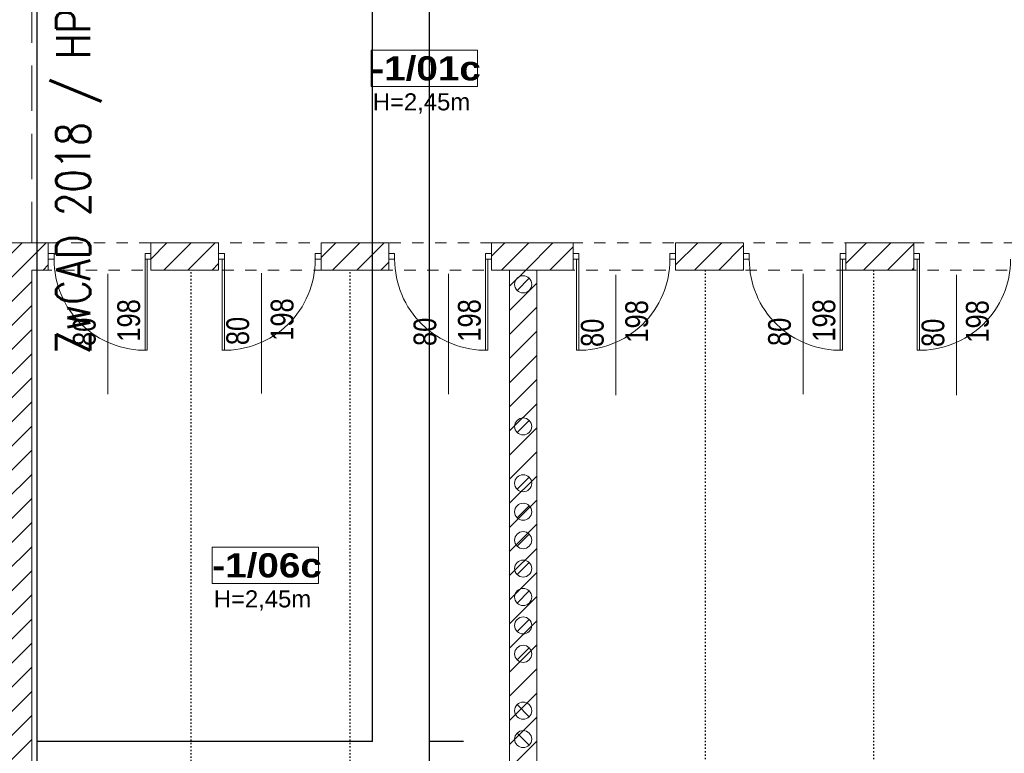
# Model space of a CAD drawing. Header units: centimetres. Extents: x -25180 to 41165, y 25463 to 74870.
# Tile 87 of 182: x -1672 to -807, y 45237 to 45882. Entities that reach past the tile are written whole.
import ezdxf
from ezdxf.enums import TextEntityAlignment as Align

# ---------------------------------------------------------------- set-up
doc = ezdxf.new("R2010")
doc.units = ezdxf.units.CM
doc.header["$MEASUREMENT"] = 0
for name, pattern in [('ACAD_ISO02W100', [60, 40, -20]), ('ACAD_ISO03W100', [3, 1.2, -1.8]), ('Dashed-002', [20, 10, -10])]:
    doc.linetypes.add(name, pattern=pattern)
for name, color, linetype in [('^ ramka cienka', 1, 'Continuous'), ('^ ramka+tabelka+opisy', 15, 'Continuous'), ('L1', 8, 'Continuous'), ('MF-NR', 8, 'Continuous'), ('MF_AREA_BLOCK', 8, 'Continuous'), ('MF_KRESKOWANIE', 8, 'Continuous'), ('MF_NR', 8, 'Continuous'), ('MF_OKNA', 8, 'Continuous'), ('MF_OPISY', 8, 'Continuous'), ('MF_przerywana', 8, 'Continuous'), ('MF_SCIANY_DZIAL', 8, 'Continuous'), ('MF_WIDOK', 8, 'Continuous')]:
    doc.layers.add(name, color=color, linetype=linetype)
doc.styles.add('GENERATED_STYLE_2', font='txt')
doc.styles.add('GENERATED_STYLE_6', font='txt')
doc.styles.add('SIMPLEX', font='simplex.shx', dxfattribs={"width": 0.8, "height": 2.5})
pattern_1 = [(45, (5580547.034, 4475644.491), (-10.606601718, 10.606601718), [])]

# ---------------------------------------------------------------- blocks, each defined once
blk = doc.blocks.new('A2_poziomo_10')
at = {"layer": '^ ramka cienka', "color": 8}
for p, q in [((82596.12, 220010.46, 0), (82596.12, 224210.46, 0)), ((82891.12, 222982.96, 0), (82891.12, 224210.46, 0)), ((82891.12, 222982.96, 0), (82596.12, 222982.96, 0))]:
    blk.add_line(p, q, dxfattribs=at)
at = {"layer": '^ ramka cienka', "color": 215}
for p, q in [((82941.12, 220125.46, 0), (82941.12, 224145.46, 0)), ((82971.12, 222982.96, 0), (82941.12, 222982.96, 0))]:
    blk.add_line(p, q, dxfattribs=at)
at = {"layer": '^ ramka cienka', "color": 8, "style": 'SIMPLEX', "width": 0.8}
blk.add_text('ZwCAD 2018 / HP DesignJet T630 / A2_poziomo_10', height=30, rotation=90, dxfattribs=at).set_placement((82642.88, 224194.08, 0), align=Align.RIGHT)

msp = doc.modelspace()

# ---------------------------------------------------------------- hatches: boundary and pattern name
at = {"layer": 'MF_KRESKOWANIE', "linetype": 'Continuous', "lineweight": 13}
h = msp.add_hatch(dxfattribs=at)
h.set_pattern_fill('bloczki_ceramiczne', color=250, style=0, pattern_type=2)
h.set_pattern_definition(pattern_1)
h.paths.add_polyline_path([(-1661.5635, 45662.16788), (-1647.06356, 45662.16788), (-1647.06356, 45686.16788), (-1685.5635, 45686.16788), (-1685.5635, 45048.16788), (-1631.5635, 45048.16788), (-1631.56355, 45086.16788), (-1661.5635, 45086.16788)])
h = msp.add_hatch(dxfattribs=at)
h.set_pattern_fill('bloczki_ceramiczne', color=250, style=0, pattern_type=2)
h.set_pattern_definition(pattern_1)
h.paths.add_polyline_path([(-1497.31355, 45662.16788), (-1497.31355, 45686.16788), (-1557.06356, 45686.16788), (-1557.06356, 45662.16788)])
h = msp.add_hatch(dxfattribs=at)
h.set_pattern_fill('bloczki_ceramiczne', color=250, style=0, pattern_type=2)
h.set_pattern_definition(pattern_1)
h.paths.add_polyline_path([(-1347.56355, 45662.16788), (-1347.56355, 45686.16788), (-1407.31355, 45686.16788), (-1407.31355, 45662.16788)])
h = msp.add_hatch(dxfattribs=at)
h.set_pattern_fill('bloczki_ceramiczne', color=250, style=0, pattern_type=2)
h.set_pattern_definition(pattern_1)
h.paths.add_polyline_path([(-1185.56355, 45686.16788), (-1257.56355, 45686.16788), (-1257.56355, 45662.16788), (-1217.56355, 45662.16788), (-1185.56355, 45662.16788)])
h = msp.add_hatch(dxfattribs=at)
h.set_pattern_fill('bloczki_ceramiczne', color=250, style=0, pattern_type=2)
h.set_pattern_definition(pattern_1)
h.paths.add_polyline_path([(-1035.81354, 45686.16788), (-1095.56355, 45686.16788), (-1095.56355, 45662.16788), (-1035.81354, 45662.16788)])
h = msp.add_hatch(dxfattribs=at)
h.set_pattern_fill('bloczki_ceramiczne', color=250, style=0, pattern_type=2)
h.set_pattern_definition(pattern_1)
h.paths.add_polyline_path([(-886.06354, 45662.16788), (-886.06354, 45686.16788), (-945.81354, 45686.16788), (-945.81354, 45662.16788)])
h = msp.add_hatch(dxfattribs=at)
h.set_pattern_fill('bloczki_ceramiczne', color=250, style=0, pattern_type=2)
h.set_pattern_definition(pattern_1)
h.paths.add_polyline_path([(-1241.56355, 45662.16788), (-1241.56355, 45561.16788), (-1241.56355, 45086.1682), (-1217.56355, 45086.16813), (-1217.56355, 45561.16788), (-1217.56355, 45662.16788)])

# ---------------------------------------------------------------- linework, layer by layer
at = {"layer": 'L1', "color": 7, "linetype": 'Continuous', "lineweight": 13}
for p, q in [((-1647.06356, 45686.16788), (-1832.06356, 45686.16788)), ((-1685.5635, 45686.16788), (-1661.5635, 45686.16788)), ((-1647.06356, 45686.16788), (-1647.06356, 45662.16788)), ((-1497.31355, 45686.16788), (-1557.06356, 45686.16788)), ((-1557.06356, 45686.16788), (-1557.06356, 45662.16788)), ((-1497.31355, 45662.16788), (-1497.31355, 45686.16788)), ((-1347.56355, 45686.16788), (-1407.31355, 45686.16788)), ((-1407.31355, 45686.16788), (-1407.31355, 45662.16788)), ((-1347.56355, 45662.16788), (-1347.56355, 45686.16788)), ((-1257.56355, 45686.16788), (-1185.56355, 45686.16788)), ((-1185.56355, 45686.16788), (-1257.56355, 45686.16788)), ((-1257.56355, 45686.16788), (-1257.56355, 45662.16788)), ((-1185.56355, 45662.16788), (-1185.56355, 45686.16788)), ((-1185.56355, 45662.16788), (-1185.56355, 45686.16788)), ((-1035.81354, 45686.16788), (-1095.56355, 45686.16788)), ((-1095.56355, 45686.16788), (-1095.56355, 45662.16788)), ((-1035.81354, 45662.16788), (-1035.81354, 45686.16788)), ((-886.06354, 45686.16788), (-945.81354, 45686.16788)), ((-945.81354, 45686.16788), (-945.81354, 45662.16788)), ((-886.06354, 45662.16788), (-886.06354, 45686.16788)), ((-1661.5635, 45662.16788), (-1661.5635, 45086.16788)), ((-1647.06356, 45662.16788), (-1661.5635, 45662.16788)), ((-1557.06356, 45662.16788), (-1497.31355, 45662.16788)), ((-1407.31355, 45662.16788), (-1347.56355, 45662.16788)), ((-1257.56355, 45662.16788), (-1185.56355, 45662.16788)), ((-1241.56355, 45561.16788), (-1241.56355, 45662.16788)), ((-1217.56355, 45561.16788), (-1217.56355, 45662.16788)), ((-1217.56355, 45662.16788), (-1185.56355, 45662.16788)), ((-1217.56355, 45662.16788), (-1217.56355, 45086.16788)), ((-1095.56355, 45662.16788), (-1035.81354, 45662.16788)), ((-945.81354, 45662.16788), (-886.06354, 45662.16788)), ((-1661.5635, 45086.16788), (-1661.5635, 45561.16788)), ((-1241.56355, 45086.16788), (-1241.56355, 45561.16788)), ((-1217.56355, 45086.16788), (-1217.56355, 45561.16788))]:
    msp.add_line(p, q, dxfattribs=at)
at = {"layer": 'MF-NR', "color": 7, "linetype": 'Continuous', "lineweight": 13}
for p, q in [((-1363.08386, 45855.5362), (-1269.74752, 45855.5362)), ((-1363.08386, 45823.64245), (-1363.08386, 45855.5362)), ((-1269.74752, 45855.5362), (-1269.74752, 45823.64245)), ((-1502.87271, 45418.37248), (-1409.53637, 45418.37248)), ((-1502.87271, 45386.47873), (-1502.87271, 45418.37248)), ((-1409.53637, 45418.37248), (-1409.53637, 45386.47873))]:
    msp.add_line(p, q, dxfattribs=at)
at = {"layer": 'MF-NR', "color": 7, "linetype": 'Continuous', "lineweight": 13, "flags": 128}
for points in [[(-1269.74752, 45823.64245), (-1363.08386, 45823.64245)], [(-1409.53637, 45386.47873), (-1502.87271, 45386.47873)]]:
    msp.add_lwpolyline(points, dxfattribs=at)
at = {"layer": 'MF_AREA_BLOCK', "color": 7, "linetype": 'Continuous', "lineweight": 13}
for p, q in [((-1224.26025, 45654.97118), (-1234.86685, 45644.36458)), ((-1224.26025, 45529.97118), (-1234.86685, 45519.36458)), ((-1224.26025, 45479.97118), (-1234.86685, 45469.36458)), ((-1224.26025, 45454.97118), (-1234.86685, 45444.36458)), ((-1224.26025, 45429.97118), (-1234.86685, 45419.36458)), ((-1224.26025, 45404.97118), (-1234.86685, 45394.36458)), ((-1224.26025, 45379.97118), (-1234.86685, 45369.36458)), ((-1224.26025, 45354.97118), (-1234.86685, 45344.36458)), ((-1224.26025, 45329.97118), (-1234.86685, 45319.36458)), ((-1234.86685, 45279.97118), (-1224.26025, 45269.36458)), ((-1234.86685, 45254.97118), (-1224.26025, 45244.36458))]:
    msp.add_line(p, q, dxfattribs=at)
for centre in [(-1229.56355, 45649.66788), (-1229.56355, 45524.66788), (-1229.56355, 45474.66788), (-1229.56355, 45449.66788), (-1229.56355, 45424.66788), (-1229.56355, 45399.66788), (-1229.56355, 45374.66788), (-1229.56355, 45349.66788), (-1229.56355, 45324.66788), (-1229.56355, 45274.66788), (-1229.56355, 45249.66788)]:
    msp.add_circle(centre, 7.5, dxfattribs=at)
at = {"layer": 'MF_OKNA', "color": 7, "linetype": 'Continuous', "lineweight": 13}
for p, q in [((-1647.06356, 45674.16788), (-1647.06356, 45676.66788)), ((-1647.06356, 45676.66788), (-1642.06356, 45676.66788)), ((-1642.06356, 45676.66788), (-1642.06356, 45671.66788)), ((-1557.06356, 45676.66788), (-1562.06356, 45676.66788)), ((-1562.06356, 45676.66788), (-1562.06356, 45671.66788)), ((-1557.06356, 45674.16788), (-1557.06356, 45676.66788)), ((-1497.31355, 45674.16788), (-1497.31355, 45676.66788)), ((-1497.31355, 45676.66788), (-1492.31355, 45676.66788)), ((-1492.31355, 45676.66788), (-1492.31355, 45671.66788)), ((-1407.31355, 45676.66788), (-1412.31355, 45676.66788)), ((-1412.31355, 45676.66788), (-1412.31355, 45671.66788)), ((-1407.31355, 45674.16788), (-1407.31355, 45676.66788)), ((-1347.56355, 45674.16788), (-1347.56355, 45676.66788)), ((-1347.56355, 45676.66788), (-1342.56355, 45676.66788)), ((-1342.56355, 45676.66788), (-1342.56355, 45671.66788)), ((-1257.56355, 45676.66788), (-1262.56355, 45676.66788)), ((-1262.56355, 45676.66788), (-1262.56355, 45671.66788)), ((-1257.56355, 45674.16788), (-1257.56355, 45676.66788)), ((-1185.56355, 45674.16788), (-1185.56355, 45676.66788)), ((-1185.56355, 45676.66788), (-1180.56355, 45676.66788)), ((-1180.56355, 45676.66788), (-1180.56355, 45671.66788)), ((-1095.56355, 45676.66788), (-1100.56355, 45676.66788)), ((-1100.56355, 45676.66788), (-1100.56355, 45671.66788)), ((-1095.56355, 45674.16788), (-1095.56355, 45676.66788)), ((-1035.81354, 45674.16788), (-1035.81354, 45676.66788)), ((-1035.81354, 45676.66788), (-1030.81354, 45676.66788)), ((-1030.81354, 45676.66788), (-1030.81354, 45671.66788)), ((-945.81354, 45676.66788), (-950.81354, 45676.66788)), ((-950.81354, 45676.66788), (-950.81354, 45671.66788)), ((-945.81354, 45674.16788), (-945.81354, 45676.66788)), ((-886.06354, 45674.16788), (-886.06354, 45676.66788)), ((-886.06354, 45676.66788), (-881.06354, 45676.66788)), ((-881.06354, 45676.66788), (-881.06354, 45671.66788)), ((-1642.06356, 45671.66788), (-1647.06356, 45671.66788)), ((-1562.06356, 45671.66788), (-1557.06356, 45671.66788)), ((-1562.06356, 45671.66788), (-1562.06356, 45591.66788)), ((-1560.06356, 45671.66788), (-1560.06356, 45591.69289)), ((-1492.31355, 45671.66788), (-1497.31355, 45671.66788)), ((-1494.31355, 45671.66788), (-1494.31355, 45591.69289)), ((-1492.31355, 45671.66788), (-1492.31355, 45591.66788)), ((-1412.31355, 45671.66788), (-1407.31355, 45671.66788)), ((-1342.56355, 45671.66788), (-1347.56355, 45671.66788)), ((-1262.56355, 45671.66788), (-1257.56355, 45671.66788)), ((-1262.56355, 45671.66788), (-1262.56355, 45591.66788)), ((-1260.56355, 45671.66788), (-1260.56355, 45591.69289)), ((-1180.56355, 45671.66788), (-1185.56355, 45671.66788)), ((-1182.56355, 45671.66788), (-1182.56355, 45591.69289)), ((-1180.56355, 45671.66788), (-1180.56355, 45591.66788)), ((-1100.56355, 45671.66788), (-1095.56355, 45671.66788)), ((-1030.81354, 45671.66788), (-1035.81354, 45671.66788)), ((-950.81354, 45671.66788), (-945.81354, 45671.66788)), ((-950.81354, 45671.66788), (-950.81354, 45591.66788)), ((-948.81354, 45671.66788), (-948.81354, 45591.69289)), ((-881.06354, 45671.66788), (-886.06354, 45671.66788)), ((-883.06354, 45671.66788), (-883.06354, 45591.69289)), ((-881.06354, 45671.66788), (-881.06354, 45591.66788)), ((-1594.63572, 45552.96942), (-1594.63572, 45658.77555)), ((-1459.7414, 45553.75066), (-1459.7414, 45659.55679)), ((-1295.1357, 45552.96942), (-1295.1357, 45658.77555)), ((-1147.99139, 45552.10476), (-1147.99139, 45657.91089)), ((-983.3857, 45552.96942), (-983.3857, 45658.77555))]:
    msp.add_line(p, q, dxfattribs=at)
at = {"layer": 'MF_OKNA', "linetype": 'Continuous', "lineweight": 13}
msp.add_line((-848.49138, 45552.10476), (-848.49138, 45657.91089), dxfattribs=at)
at = {"layer": 'MF_OKNA', "color": 7, "linetype": 'Continuous', "lineweight": 13}
for centre, start, end in [((-1562.06356, 45671.66788), 180, 271.43254374), ((-1492.31355, 45671.66788), 268.56745626, 0), ((-1262.56355, 45671.66788), 180, 271.43254374), ((-1180.56355, 45671.66788), 268.56745626, 0), ((-950.81354, 45671.66788), 180, 271.43254374), ((-881.06354, 45671.66788), 268.56745626, 0)]:
    msp.add_arc(centre, 80, start, end, dxfattribs=at)
at = {"layer": 'MF_przerywana', "color": 7, "linetype": 'ACAD_ISO02W100', "lineweight": 13}
msp.add_line((-1661.5635, 45962.16788), (-1661.5635, 45686.16788), dxfattribs=at)
at = {"layer": 'MF_przerywana', "color": 7, "linetype": 'Dashed-002', "lineweight": 13, "flags": 128}
msp.add_lwpolyline([(-1647.06356, 45686.16788), (102.4365, 45686.16788), (102.4365, 45662.16788), (-1647.06356, 45662.16788)], close=True, dxfattribs=at)
at = {"layer": 'MF_SCIANY_DZIAL', "color": 8, "linetype": 'ACAD_ISO03W100', "lineweight": 25}
for p, q in [((-1521.56352, 45086.16788), (-1521.56352, 45662.16788)), ((-1381.56353, 45086.16788), (-1381.56353, 45662.16788)), ((-1069.56354, 45662.16788), (-1069.56354, 45086.16788)), ((-921.56354, 45662.16788), (-921.56354, 45086.16788))]:
    msp.add_line(p, q, dxfattribs=at)
at = {"layer": 'MF_WIDOK', "color": 5, "linetype": 'Continuous', "lineweight": 15, "flags": 128}
for points in [[(-1363.08386, 45855.5362), (-1269.74752, 45855.5362), (-1269.74752, 45823.64245), (-1363.08386, 45823.64245)], [(-1502.87271, 45418.37248), (-1409.53637, 45418.37248), (-1409.53637, 45386.47873), (-1502.87271, 45386.47873)]]:
    msp.add_lwpolyline(points, close=True, dxfattribs=at)

# ---------------------------------------------------------------- block references
at = {"layer": '^ ramka+tabelka+opisy'}
msp.add_blockref('A2_poziomo_10', (-84253.06467, -177735.45475, 0), dxfattribs=at)

# ---------------------------------------------------------------- texts
at = {"layer": 'MF_NR', "color": 7, "linetype": 'Continuous', "lineweight": 13, "char_height": 21.2625, "attachment_point": 7, "style": 'GENERATED_STYLE_6'}
for s, insert in [('\\A1;{\\pql;\\fArial Black|b0|i0|c238|p38;-1/01c}', (-1363.1763, 45828.41386)), ('\\A1;{\\pql;\\fArial Black|b0|i0|c238|p38;-1/06c}', (-1502.96515, 45391.25013))]:
    msp.add_mtext(s, dxfattribs=dict(at, insert=insert))
at = {"layer": 'MF_OKNA', "color": 7, "linetype": 'Continuous', "lineweight": 13, "char_height": 20, "attachment_point": 4, "rotation": 90, "style": 'GENERATED_STYLE_2'}
for s, insert in [('\\A1;{\\W0.800000x;\\pql;\\fArial|b0|i0|c238|p38;198}', (-1576.29859, 45599.2717)), ('\\A1;{\\W0.800000x;\\pql;\\fArial|b0|i0|c238|p38;198}', (-1441.40427, 45600.05293)), ('\\A1;{\\W0.800000x;\\pql;\\fArial|b0|i0|c238|p38;198}', (-1276.79857, 45599.2717)), ('\\A1;{\\W0.800000x;\\pql;\\fArial|b0|i0|c238|p38;198}', (-1129.65426, 45598.40703)), ('\\A1;{\\W0.800000x;\\pql;\\fArial|b0|i0|c238|p38;198}', (-965.04857, 45599.2717)), ('\\A1;{\\W0.800000x;\\pql;\\fArial|b0|i0|c238|p38;80}', (-1615.32513, 45595.42993)), ('\\A1;{\\W0.800000x;\\pql;\\fArial|b0|i0|c238|p38;80}', (-1480.43081, 45596.21117)), ('\\A1;{\\W0.800000x;\\pql;\\fArial|b0|i0|c238|p38;80}', (-1315.82512, 45595.42993)), ('\\A1;{\\W0.800000x;\\pql;\\fArial|b0|i0|c238|p38;80}', (-1168.68081, 45594.56527)), ('\\A1;{\\W0.800000x;\\pql;\\fArial|b0|i0|c238|p38;80}', (-1004.07511, 45595.42993)), ('\\A1;{\\W0.800000x;\\pql;\\fArial|b0|i0|c238|p38;80}', (-869.1808, 45594.56527))]:
    msp.add_mtext(s, dxfattribs=dict(at, insert=insert))
at = {"layer": 'MF_OKNA', "linetype": 'Continuous', "lineweight": 13, "insert": (-830.15425, 45598.40703), "char_height": 20, "attachment_point": 4, "rotation": 90, "style": 'GENERATED_STYLE_2'}
msp.add_mtext('\\A1;{\\W0.800000x;\\pql;\\fArial|b0|i0|c238|p38;198}', dxfattribs=at)
at = {"layer": 'MF_OPISY', "color": 7, "linetype": 'Continuous', "lineweight": 13, "char_height": 15, "attachment_point": 2, "style": 'GENERATED_STYLE_2'}
for insert in [(-1318.98147, 45817.70127), (-1458.77031, 45380.53754)]:
    msp.add_mtext('\\A1;{\\pqc;\\fArial|b0|i0|c238|p38;H=2,45m}', dxfattribs=dict(at, insert=insert))

doc.saveas('drawing.dxf')
